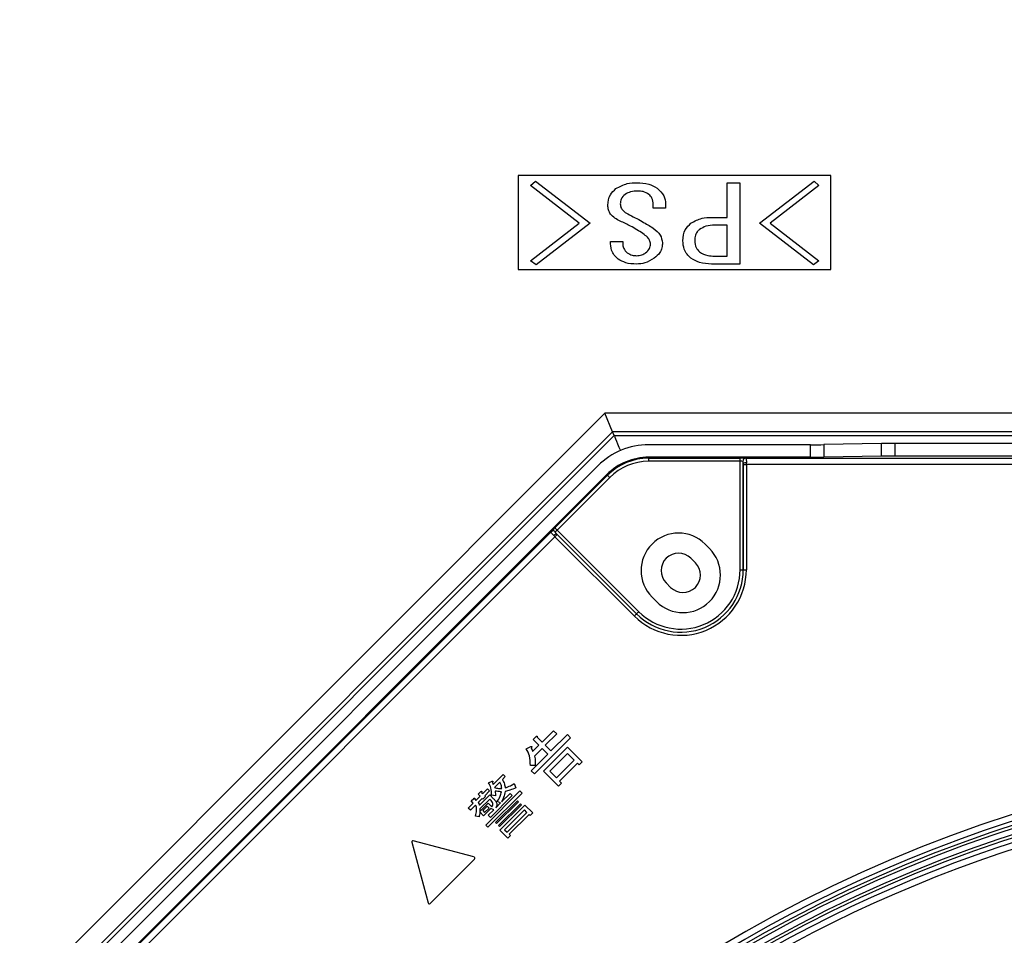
# Model space of a CAD drawing. Header units: millimetres. Extents: x 25 to 1935, y 715 to 2336.
# Tile 103 of 252: x 694 to 746, y 2019 to 2067. Entities that reach past the tile are written whole.
import ezdxf

# ---------------------------------------------------------------- set-up
doc = ezdxf.new("R2010")
doc.units = ezdxf.units.MM
doc.header["$LTSCALE"] = 2
doc.layers.get('0').update_dxf_attribs({"color": 2})
doc.styles.add('FS2312', font='simsun.ttf', dxfattribs={"width": 0.8})
doc.dimstyles.new('副本 STANDARD', dxfattribs={"dimtxt": 3.5, "dimasz": 3, "dimexe": 1.5, "dimexo": 0.5, "dimgap": 1.5, "dimtad": 1, "dimdec": 1, "dimlfac": 3, "dimdsep": 46, "dimtxsty": 'FS2312', "dimblk1": 'OPEN', "dimblk2": 'OPEN', "dimsah": 1, "dimcen": 0, "dimclrd": 4, "dimclre": 4, "dimclrt": 4, "dimadec": 0, "dimazin": 0, "dimtfac": 1, "dimtdec": 1, "dimtmove": 1, "dimatfit": 3, "dimldrblk": 'OPEN', "dimfxl": 1, "dimtolj": 1, "dimtzin": 0, "dimarcsym": 1})

# ---------------------------------------------------------------- blocks, each defined once
blk = doc.blocks.new('_OPEN')
at = {"color": 0}
for p, q in [((-0.966, 0.259), (0, 0)), ((0, 0), (-1, 0)), ((0, 0), (-0.966, -0.259))]:
    blk.add_line(p, q, dxfattribs=at)
blk = doc.blocks.new('*D111')
at = {"color": 4, "lineweight": -2, "transparency": 16777216}
for p, q in [((629.211, 2021.653), (629.211, 2133.745)), ((909.278, 2021.653), (909.278, 2133.745)), ((632.211, 2132.245), (906.278, 2132.245))]:
    blk.add_line(p, q, dxfattribs=at)
at = {"layer": 'Defpoints', "color": 0, "transparency": 16777216}
for p in [(909.278, 2132.245), (629.211, 2021.153), (909.278, 2021.153)]:
    blk.add_point(p, dxfattribs=at)
at = {"color": 4, "lineweight": -2, "transparency": 16777216, "xscale": 3, "yscale": 3, "zscale": 3, "rotation": 180}
blk.add_blockref('_OPEN', (629.211, 2132.245), dxfattribs=at)
at = {"color": 4, "lineweight": -2, "transparency": 16777216, "xscale": 3, "yscale": 3, "zscale": 3}
blk.add_blockref('_OPEN', (909.278, 2132.245), dxfattribs=at)
at = {"color": 4, "transparency": 16777216, "insert": (769.245, 2135.495), "char_height": 3.5, "attachment_point": 5, "style": 'FS2312'}
blk.add_mtext('\\A1;840', dxfattribs=at)

msp = doc.modelspace()

# ---------------------------------------------------------------- linework, layer by layer
at = {"color": 2, "linetype": 'Continuous', "lineweight": 30}
for p, q in [((736.911, 2059.012), (720.245, 2059.012)), ((720.245, 2059.012), (720.245, 2054.012)), ((736.911, 2054.012), (736.911, 2059.012)), ((720.907, 2058.479), (721.166, 2058.723)), ((723.5, 2056.478), (720.907, 2058.479)), ((721.166, 2058.723), (724.077, 2056.478)), ((731.385, 2056.788), (731.385, 2058.633)), ((731.385, 2058.633), (732.067, 2058.633)), ((732.067, 2058.633), (732.067, 2054.299)), ((733.108, 2056.478), (736.019, 2058.723)), ((736.278, 2058.479), (733.685, 2056.478)), ((736.019, 2058.723), (736.278, 2058.479)), ((727.443, 2057.278), (727.443, 2057.478)), ((728.105, 2057.501), (728.105, 2057.278)), ((728.105, 2057.278), (727.443, 2057.278)), ((720.907, 2054.477), (723.5, 2056.478)), ((724.077, 2056.478), (721.195, 2054.255)), ((730.549, 2056.788), (731.385, 2056.788)), ((731.385, 2056.367), (730.722, 2056.367)), ((731.385, 2054.72), (731.385, 2056.367)), ((735.99, 2054.255), (733.108, 2056.478)), ((733.685, 2056.478), (736.278, 2054.477)), ((725.166, 2055.5), (725.829, 2055.5)), ((721.195, 2054.255), (720.907, 2054.477)), ((732.067, 2054.299), (730.549, 2054.299)), ((730.722, 2054.72), (731.385, 2054.72)), ((736.278, 2054.477), (735.99, 2054.255)), ((720.245, 2054.012), (736.911, 2054.012)), ((724.871, 2046.344), (676.911, 1998.385)), ((760.911, 2046.344), (724.871, 2046.344)), ((725.278, 2045.362), (724.871, 2046.344)), ((725.278, 2045.362), (677.894, 1997.978)), ((765.145, 2045.362), (725.278, 2045.362)), ((725.361, 2045.161), (725.278, 2045.362)), ((678.095, 1997.894), (725.361, 2045.161)), ((725.361, 2045.161), (765.145, 2045.161)), ((735.831, 2044.669), (727.202, 2044.669)), ((735.831, 2044.003), (735.831, 2044.669)), ((739.619, 2044.728), (736.538, 2044.674)), ((736.538, 2044.674), (736.538, 2044.008)), ((739.619, 2044.062), (739.619, 2044.728)), ((740.326, 2044.733), (740.326, 2044.067)), ((751.114, 2044.733), (740.326, 2044.733)), ((727.202, 2043.953), (727.202, 2044.003)), ((735.831, 2044.003), (727.202, 2044.003)), ((727.202, 2043.953), (732.075, 2043.953)), ((727.202, 2043.787), (727.202, 2043.953)), ((732.075, 2043.787), (727.202, 2043.787)), ((732.075, 2043.787), (732.075, 2043.953)), ((732.075, 2038.01), (732.075, 2043.787)), ((732.365, 2043.95), (748.484, 2043.95)), ((739.619, 2044.062), (736.538, 2044.008)), ((748.6, 2044.067), (740.326, 2044.067)), ((724.497, 2043.549), (679.706, 1998.759)), ((732.242, 2043.661), (732.242, 2038.01)), ((732.242, 2043.617), (732.409, 2043.617)), ((732.242, 2038.01), (732.242, 2043.617)), ((748.484, 2043.617), (732.409, 2043.617)), ((732.409, 2043.617), (732.409, 2038.01)), ((724.968, 2043.078), (680.178, 1998.287)), ((722.204, 2040.243), (725.003, 2043.043)), ((725.121, 2042.925), (722.322, 2040.126)), ((724.968, 2043.078), (725.003, 2043.043)), ((722.322, 2040.126), (726.674, 2035.773)), ((680.215, 1998.25), (722.001, 2040.036)), ((722.206, 2039.77), (680.451, 1998.015)), ((726.439, 2035.537), (722.206, 2039.77)), ((726.556, 2035.655), (722.293, 2039.919)), ((722.324, 2039.888), (726.556, 2035.655)), ((730.208, 2039.376), (730.443, 2039.14)), ((729.452, 2038.62), (729.688, 2038.385)), ((732.075, 2038.01), (732.242, 2038.01)), ((732.242, 2038.01), (732.242, 2038.01)), ((732.242, 2038.01), (732.409, 2038.01)), ((728.371, 2037.068), (728.135, 2037.303)), ((727.615, 2036.312), (727.379, 2036.548)), ((726.556, 2035.655), (726.556, 2035.655)), ((721.038, 2028.964), (721.199, 2029.126)), ((723.037, 2029.057), (721.108, 2027.128)), ((721.258, 2029.083), (721.52, 2028.822)), ((721.52, 2028.822), (722.126, 2029.429)), ((722.296, 2029.259), (721.689, 2028.653)), ((721.991, 2028.351), (722.867, 2029.227)), ((722.126, 2029.429), (722.296, 2029.259)), ((722.867, 2029.227), (723.037, 2029.057)), ((720.677, 2028.469), (720.913, 2028.586)), ((721.014, 2028.317), (721.35, 2028.653)), ((721.35, 2028.653), (721.038, 2028.964)), ((721.586, 2027.271), (722.876, 2028.561)), ((721.689, 2028.653), (721.991, 2028.351)), ((722.876, 2028.561), (723.659, 2027.778)), ((720.938, 2027.298), (721.821, 2028.181)), ((721.52, 2028.483), (721.117, 2028.08)), ((721.821, 2028.181), (721.52, 2028.483)), ((722.876, 2028.222), (721.925, 2027.271)), ((723.228, 2027.869), (722.876, 2028.222)), ((721.149, 2027.576), (720.896, 2027.576)), ((722.278, 2026.919), (723.228, 2027.869)), ((723.398, 2027.699), (722.447, 2026.749)), ((723.489, 2027.608), (723.398, 2027.699)), ((723.659, 2027.778), (723.489, 2027.608)), ((718.912, 2026.569), (719.443, 2027.099)), ((719.556, 2026.986), (719.404, 2026.835)), ((719.443, 2027.099), (719.556, 2026.986)), ((721.108, 2027.128), (720.938, 2027.298)), ((722.386, 2026.471), (721.586, 2027.271)), ((721.925, 2027.271), (722.278, 2026.919)), ((718.668, 2026.661), (718.853, 2026.746)), ((718.87, 2026.678), (718.912, 2026.569)), ((719.261, 2026.691), (718.975, 2026.405)), ((720.032, 2026.611), (720.117, 2026.392)), ((722.556, 2026.641), (722.386, 2026.471)), ((722.447, 2026.749), (722.556, 2026.641)), ((717.994, 2025.718), (718.215, 2025.939)), ((718.105, 2026.048), (718.238, 2026.181)), ((718.215, 2025.939), (718.105, 2026.048)), ((718.179, 2025.465), (718.727, 2026.013)), ((718.297, 2026.139), (718.356, 2026.08)), ((718.356, 2026.08), (718.609, 2026.333)), ((718.508, 2025.928), (718.366, 2025.787)), ((718.722, 2026.22), (718.469, 2025.967)), ((718.469, 2025.967), (718.508, 2025.928)), ((718.516, 2024.404), (720.336, 2026.223)), ((718.609, 2026.333), (718.722, 2026.22)), ((720.449, 2026.11), (718.629, 2024.291)), ((718.727, 2026.013), (718.937, 2025.802)), ((719.926, 2025.975), (718.764, 2024.813)), ((719.038, 2025.954), (718.828, 2025.996)), ((719.358, 2025.634), (719.813, 2026.088)), ((719.813, 2026.088), (719.926, 2025.975)), ((720.336, 2026.223), (720.449, 2026.11)), ((717.581, 2025.305), (717.852, 2025.576)), ((717.965, 2025.463), (717.694, 2025.192)), ((717.743, 2025.686), (717.876, 2025.819)), ((717.852, 2025.576), (717.743, 2025.686)), ((717.935, 2025.777), (717.994, 2025.718)), ((718.012, 2025.416), (717.965, 2025.463)), ((718.328, 2025.826), (718.107, 2025.605)), ((718.107, 2025.605), (718.154, 2025.558)), ((718.196, 2025.128), (718.642, 2025.575)), ((718.727, 2025.787), (718.208, 2025.268)), ((718.366, 2025.787), (718.328, 2025.826)), ((718.586, 2025.405), (718.353, 2025.173)), ((718.689, 2025.302), (718.586, 2025.405)), ((718.642, 2025.575), (718.845, 2025.372)), ((718.799, 2025.714), (718.727, 2025.787)), ((718.845, 2025.372), (718.895, 2025.457)), ((719.038, 2024.539), (720.201, 2025.701)), ((719.047, 2025.322), (719.308, 2025.583)), ((720.257, 2025.645), (719.095, 2024.482)), ((719.308, 2025.583), (719.123, 2025.65)), ((719.198, 2024.378), (720.361, 2025.541)), ((720.417, 2025.485), (719.255, 2024.322)), ((719.268, 2024.128), (720.605, 2025.465)), ((720.201, 2025.701), (720.257, 2025.645)), ((720.361, 2025.541), (720.417, 2025.485)), ((720.605, 2025.465), (721.018, 2025.052)), ((717.694, 2025.192), (717.581, 2025.305)), ((718.162, 2024.842), (717.969, 2024.884)), ((718.208, 2025.268), (718.196, 2025.128)), ((718.4, 2024.9), (718.201, 2025.099)), ((718.353, 2025.173), (718.457, 2025.069)), ((718.791, 2025.291), (718.4, 2024.9)), ((718.457, 2025.069), (718.689, 2025.302)), ((718.651, 2024.926), (718.946, 2025.221)), ((718.764, 2024.813), (718.651, 2024.926)), ((718.946, 2025.221), (718.791, 2025.291)), ((720.577, 2025.211), (719.522, 2024.156)), ((719.653, 2024.025), (720.708, 2025.079)), ((720.821, 2024.966), (719.766, 2023.912)), ((720.708, 2025.079), (720.577, 2025.211)), ((720.876, 2024.911), (720.821, 2024.966)), ((721.018, 2025.052), (720.876, 2024.911)), ((718.629, 2024.291), (718.516, 2024.404)), ((719.095, 2024.482), (719.038, 2024.539)), ((719.255, 2024.322), (719.198, 2024.378)), ((719.697, 2023.698), (719.268, 2024.128)), ((719.522, 2024.156), (719.653, 2024.025)), ((719.839, 2023.839), (719.697, 2023.698)), ((719.766, 2023.912), (719.839, 2023.839)), ((714.571, 2023.488), (715.438, 2020.251)), ((717.889, 2022.702), (714.652, 2023.57)), ((715.55, 2020.221), (717.919, 2022.591))]:
    msp.add_line(p, q, dxfattribs=at)
at = {"color": 2, "linetype": 'Continuous', "lineweight": 30, "flags": 128}
for points in [[(725.361, 2045.161), (725.37, 2045.138), (725.394, 2045.08), (725.433, 2044.986), (725.485, 2044.862), (725.547, 2044.711), (725.618, 2044.539), (725.693, 2044.359)], [(725.003, 2043.043), (725.006, 2043.04), (725.013, 2043.033), (725.024, 2043.022), (725.038, 2043.007), (725.056, 2042.99), (725.076, 2042.969), (725.098, 2042.947), (725.121, 2042.925)], [(722.204, 2040.243), (722.207, 2040.241), (722.213, 2040.234), (722.224, 2040.223), (722.239, 2040.208), (722.257, 2040.19), (722.277, 2040.17), (722.299, 2040.148), (722.322, 2040.126)], [(722.206, 2039.77), (722.229, 2039.793), (722.251, 2039.815), (722.271, 2039.835), (722.289, 2039.853), (722.303, 2039.867), (722.314, 2039.878), (722.321, 2039.885), (722.324, 2039.888)], [(726.439, 2035.537), (726.461, 2035.56), (726.483, 2035.582), (726.503, 2035.602), (726.521, 2035.62), (726.536, 2035.635), (726.547, 2035.646), (726.554, 2035.653), (726.556, 2035.655)], [(726.556, 2035.655), (726.559, 2035.658), (726.566, 2035.665), (726.577, 2035.676), (726.592, 2035.69), (726.609, 2035.708), (726.63, 2035.728), (726.652, 2035.75), (726.674, 2035.773)]]:
    msp.add_lwpolyline(points, dxfattribs=at)
at = {"color": 2, "linetype": 'Continuous', "lineweight": 30}
for centre, radius, start, end in [((727.202, 2040.844), 3.825, 90, 135), ((727.202, 2040.844), 3.159, 90, 135), ((727.202, 2040.844), 3.109, 90, 135), ((727.202, 2040.844), 2.943, 90, 135), ((732.379, 2043.792), 0.159, 94.786, 183.0946), ((732.371, 2043.506), 0.202, 79.4355, 129.9212), ((722.103, 2039.915), 0.159, 41.9051, 130.213), ((722.311, 2039.718), 0.202, 95.0797, 145.5609), ((728.794, 2037.962), 2, 45, 225), ((729.029, 2037.726), 2, 225, 45), ((728.794, 2037.962), 0.931, 45, 225), ((728.911, 2038.01), 3.497, 225, 0), ((728.911, 2038.01), 3.33, 225, 0), ((728.911, 2038.01), 3.33, 225, 0), ((728.911, 2038.01), 3.164, 225, 0), ((729.029, 2037.726), 0.931, 225, 45), ((769.245, 1954.011), 74.478, 44.88589, 213.44878), ((769.245, 1954.011), 74.144, 44.62672, 315.37328), ((769.245, 1954.011), 73.92, 44.43128, 206.71149), ((769.245, 1954.011), 73.753, 44.43128, 206.71149), ((769.245, 1954.011), 73.447, 44.18648, 206.63233), ((769.245, 1954.011), 73.28, 43.93779, 206.63233), ((769.245, 1954.011), 73.056, 76.39795, 198.26162), ((769.245, 1954.011), 72.722, 76.39795, 198.26162), ((714.635, 2023.505), 0.0667, 74.997, 195.003), ((717.872, 2022.638), 0.0667, 315, 74.997), ((715.503, 2020.268), 0.0667, 195.003, 315)]:
    msp.add_arc(centre, radius, start, end, dxfattribs=at)
for centre, major_axis, ratio, start_param, end_param in [((735.831, 2044.687), (1, 0), 0.017455, 4.712389, 5.497787), ((740.326, 2044.716), (1, 0), 0.017455, 1.570796, 2.356194), ((732.075, 2043.947), (0.333, 0), 0.017455, 0.513552, 1.570796), ((732.075, 2043.781), (0.167, 0), 0.03491, 0.513552, 1.570796), ((735.831, 2044.02), (1, 0), 0.017455, 4.712389, 5.497787), ((740.326, 2044.049), (1, 0), 0.017455, 1.570796, 2.356194), ((732.239, 2043.617), (0, 0.167), 0.017455, 4.712389, 4.977379), ((732.406, 2043.617), (0, 0.333), 0.008728, 4.712389, 4.977379), ((722.208, 2040.239), (0.236, 0.236), 0.017455, 1.570796, 2.628041), ((722.326, 2040.121), (0.118, 0.118), 0.03491, 1.570796, 2.628041), ((722.208, 2039.772), (0.236, -0.236), 0.008728, 4.447399, 4.712389), ((722.326, 2039.89), (0.118, -0.118), 0.017455, 4.447399, 4.712389)]:
    msp.add_ellipse(centre, major_axis=major_axis, ratio=ratio, start_param=start_param, end_param=end_param, dxfattribs=at)
for points, knots in [([(725.454, 2058.323), (725.651, 2058.429), (726.004, 2058.618), (726.402, 2058.628), (726.578, 2058.633)], [0, 0, 0, 0, 0.558347, 1, 1, 1, 1]), ([(726.578, 2058.633), (726.791, 2058.626), (727.171, 2058.615), (727.5, 2058.428), (727.644, 2058.345)], [0, 0, 0, 0, 0.560745, 1, 1, 1, 1]), ([(725.022, 2057.434), (725.045, 2057.63), (725.085, 2057.98), (725.341, 2058.218), (725.454, 2058.323)], [0, 0, 0, 0, 0.558952, 1, 1, 1, 1]), ([(725.944, 2058.012), (725.862, 2057.933), (725.714, 2057.791), (725.694, 2057.59), (725.685, 2057.501)], [0, 0, 0, 0, 0.559224, 1, 1, 1, 1]), ([(726.636, 2058.19), (726.498, 2058.187), (726.252, 2058.181), (726.038, 2058.064), (725.944, 2058.012)], [0, 0, 0, 0, 0.561052, 1, 1, 1, 1]), ([(727.212, 2058.012), (727.112, 2058.071), (726.933, 2058.177), (726.727, 2058.186), (726.636, 2058.19)], [0, 0, 0, 0, 0.5588611, 1, 1, 1, 1]), ([(727.443, 2057.478), (727.434, 2057.594), (727.42, 2057.801), (727.275, 2057.948), (727.212, 2058.012)], [0, 0, 0, 0, 0.560394, 1, 1, 1, 1]), ([(727.644, 2058.345), (727.787, 2058.217), (728.042, 2057.986), (728.086, 2057.649), (728.105, 2057.501)], [0, 0, 0, 0, 0.560099, 1, 1, 1, 1]), ([(725.685, 2056.589), (725.589, 2056.636), (725.397, 2056.73), (725.175, 2056.935), (725.042, 2057.182), (725.029, 2057.35), (725.022, 2057.434)], [0, 0, 0, 0, 0.2803943, 0.560155, 0.7799966, 1, 1, 1, 1]), ([(725.685, 2057.501), (725.692, 2057.434), (725.707, 2057.302), (725.85, 2057.103), (725.998, 2057.019), (726.088, 2056.967)], [0, 0, 0, 0, 0.279785, 0.559741, 1, 1, 1, 1]), ([(726.088, 2056.967), (726.347, 2056.836), (726.808, 2056.601), (727.249, 2056.33), (727.443, 2056.211)], [0, 0, 0, 0, 0.559991, 1, 1, 1, 1]), ([(726.895, 2055.922), (726.677, 2056.061), (726.287, 2056.308), (725.869, 2056.503), (725.685, 2056.589)], [0, 0, 0, 0, 0.559985, 1, 1, 1, 1]), ([(729.022, 2055.544), (729.041, 2055.749), (729.076, 2056.115), (729.339, 2056.367), (729.454, 2056.478)], [0, 0, 0, 0, 0.559546, 1, 1, 1, 1]), ([(729.454, 2056.478), (729.646, 2056.583), (729.988, 2056.771), (730.377, 2056.783), (730.549, 2056.788)], [0, 0, 0, 0, 0.558452, 1, 1, 1, 1]), ([(730.722, 2056.367), (730.561, 2056.362), (730.272, 2056.352), (730.024, 2056.208), (729.915, 2056.145)], [0, 0, 0, 0, 0.5606439, 1, 1, 1, 1]), ([(727.299, 2055.366), (727.288, 2055.433), (727.268, 2055.566), (727.118, 2055.76), (726.98, 2055.861), (726.895, 2055.922)], [0, 0, 0, 0, 0.279024, 0.559268, 1, 1, 1, 1]), ([(727.443, 2056.211), (727.589, 2056.098), (727.851, 2055.897), (727.908, 2055.575), (727.933, 2055.433)], [0, 0, 0, 0, 0.55959, 1, 1, 1, 1]), ([(729.915, 2056.145), (729.868, 2056.102), (729.775, 2056.016), (729.674, 2055.807), (729.663, 2055.644), (729.656, 2055.544)], [0, 0, 0, 0, 0.280128, 0.56026, 1, 1, 1, 1]), ([(725.57, 2054.566), (725.496, 2054.632), (725.348, 2054.765), (725.181, 2055.087), (725.172, 2055.343), (725.166, 2055.5)], [0, 0, 0, 0, 0.280376, 0.560627, 1, 1, 1, 1]), ([(725.829, 2055.5), (725.823, 2055.437), (725.811, 2055.311), (725.869, 2055.085), (725.987, 2054.97), (726.059, 2054.9)], [0, 0, 0, 0, 0.280996, 0.561545, 1, 1, 1, 1]), ([(727.039, 2054.9), (727.119, 2054.971), (727.261, 2055.097), (727.287, 2055.284), (727.299, 2055.366)], [0, 0, 0, 0, 0.560387, 1, 1, 1, 1]), ([(727.933, 2055.433), (727.93, 2055.342), (727.926, 2055.16), (727.789, 2054.856), (727.61, 2054.704), (727.5, 2054.611)], [0, 0, 0, 0, 0.2803895, 0.5604925, 1, 1, 1, 1]), ([(729.454, 2054.611), (729.38, 2054.677), (729.23, 2054.81), (729.056, 2055.13), (729.035, 2055.387), (729.022, 2055.544)], [0, 0, 0, 0, 0.280355, 0.560548, 1, 1, 1, 1]), ([(729.656, 2055.544), (729.665, 2055.414), (729.682, 2055.181), (729.844, 2055.017), (729.915, 2054.944)], [0, 0, 0, 0, 0.560345, 1, 1, 1, 1]), ([(726.059, 2054.9), (726.144, 2054.848), (726.296, 2054.756), (726.472, 2054.748), (726.549, 2054.744)], [0, 0, 0, 0, 0.559093, 1, 1, 1, 1]), ([(726.549, 2054.744), (726.648, 2054.751), (726.825, 2054.762), (726.974, 2054.858), (727.039, 2054.9)], [0, 0, 0, 0, 0.559954, 1, 1, 1, 1]), ([(729.915, 2054.944), (730.056, 2054.867), (730.309, 2054.73), (730.596, 2054.723), (730.722, 2054.72)], [0, 0, 0, 0, 0.558302, 1, 1, 1, 1]), ([(726.549, 2054.299), (726.353, 2054.306), (726.004, 2054.317), (725.702, 2054.49), (725.57, 2054.566)], [0, 0, 0, 0, 0.5607185, 1, 1, 1, 1]), ([(727.5, 2054.611), (727.336, 2054.511), (727.041, 2054.333), (726.7, 2054.31), (726.549, 2054.299)], [0, 0, 0, 0, 0.5595915, 1, 1, 1, 1]), ([(730.549, 2054.299), (730.33, 2054.308), (729.938, 2054.325), (729.602, 2054.523), (729.454, 2054.611)], [0, 0, 0, 0, 0.5604948, 1, 1, 1, 1]), ([(732.242, 2043.661), (732.242, 2043.678), (732.242, 2043.71), (732.24, 2043.746), (732.236, 2043.766), (732.231, 2043.777), (732.227, 2043.782), (732.222, 2043.783), (732.22, 2043.784)], [0, 0, 0, 0, 0.338334, 0.598923, 0.740784, 0.819602, 0.930552, 1, 1, 1, 1]), ([(732.365, 2043.95), (732.374, 2043.947), (732.391, 2043.94), (732.403, 2043.889), (732.408, 2043.81), (732.408, 2043.741), (732.408, 2043.704)], [0, 0, 0, 0, 0.23861, 0.48918, 0.730786, 1, 1, 1, 1]), ([(722.144, 2039.832), (722.12, 2039.856), (722.071, 2039.906), (722.019, 2039.965), (721.99, 2040.01), (721.997, 2040.027), (722.001, 2040.036)], [0, 0, 0, 0, 0.255345, 0.510042, 0.752991, 1, 1, 1, 1]), ([(722.293, 2039.919), (722.281, 2039.931), (722.259, 2039.953), (722.238, 2039.976), (722.225, 2039.994), (722.219, 2040.004), (722.217, 2040.014), (722.22, 2040.018), (722.221, 2040.021)], [0, 0, 0, 0, 0.322055, 0.598423, 0.645691, 0.81283, 0.890147, 1, 1, 1, 1]), ([(721.199, 2029.126), (721.208, 2029.132), (721.22, 2029.141), (721.237, 2029.147), (721.247, 2029.147), (721.255, 2029.143), (721.259, 2029.135), (721.262, 2029.124), (721.262, 2029.106), (721.26, 2029.092), (721.258, 2029.083)], [0, 0, 0, 0, 0.249491, 0.374388, 0.437695, 0.499359, 0.578652, 0.65699, 0.780004, 1, 1, 1, 1]), ([(720.913, 2028.586), (720.924, 2028.591), (720.937, 2028.597), (720.953, 2028.598), (720.96, 2028.596), (720.965, 2028.591), (720.969, 2028.578), (720.963, 2028.561), (720.953, 2028.537), (720.944, 2028.521), (720.938, 2028.511)], [0, 0, 0, 0, 0.249224, 0.296828, 0.343722, 0.391061, 0.437407, 0.614182, 0.75258, 1, 1, 1, 1]), ([(720.896, 2027.576), (720.891, 2027.752), (720.883, 2028.066), (720.74, 2028.346), (720.677, 2028.469)], [0, 0, 0, 0, 0.5595572, 1, 1, 1, 1]), ([(720.938, 2028.511), (720.954, 2028.475), (720.981, 2028.411), (721.004, 2028.346), (721.014, 2028.317)], [0, 0, 0, 0, 0.5599728, 1, 1, 1, 1]), ([(721.117, 2028.08), (721.134, 2027.986), (721.166, 2027.819), (721.154, 2027.65), (721.149, 2027.576)], [0, 0, 0, 0, 0.560075, 1, 1, 1, 1]), ([(718.828, 2025.996), (718.824, 2026.127), (718.817, 2026.361), (718.714, 2026.569), (718.668, 2026.661)], [0, 0, 0, 0, 0.559168, 1, 1, 1, 1]), ([(718.853, 2026.746), (718.862, 2026.745), (718.872, 2026.745), (718.884, 2026.74), (718.889, 2026.735), (718.891, 2026.729), (718.892, 2026.717), (718.884, 2026.699), (718.875, 2026.685), (718.87, 2026.678)], [0, 0, 0, 0, 0.249187, 0.312894, 0.374865, 0.438002, 0.501075, 0.749716, 1, 1, 1, 1]), ([(719.367, 2026.35), (719.361, 2026.418), (719.35, 2026.54), (719.288, 2026.645), (719.261, 2026.691)], [0, 0, 0, 0, 0.560351, 1, 1, 1, 1]), ([(719.404, 2026.835), (719.445, 2026.754), (719.517, 2026.611), (719.541, 2026.453), (719.552, 2026.383)], [0, 0, 0, 0, 0.5597696, 1, 1, 1, 1]), ([(719.552, 2026.383), (719.645, 2026.419), (719.811, 2026.483), (719.965, 2026.572), (720.032, 2026.611)], [0, 0, 0, 0, 0.559902, 1, 1, 1, 1]), ([(718.238, 2026.181), (718.246, 2026.187), (718.259, 2026.197), (718.276, 2026.203), (718.286, 2026.203), (718.294, 2026.199), (718.298, 2026.19), (718.3, 2026.179), (718.3, 2026.162), (718.298, 2026.148), (718.297, 2026.139)], [0, 0, 0, 0, 0.249526, 0.374424, 0.43769, 0.499355, 0.578614, 0.656952, 0.780007, 1, 1, 1, 1]), ([(718.975, 2026.405), (719.046, 2026.384), (719.175, 2026.347), (719.308, 2026.349), (719.367, 2026.35)], [0, 0, 0, 0, 0.559238, 1, 1, 1, 1]), ([(719.35, 2026.181), (719.287, 2026.182), (719.173, 2026.185), (719.062, 2026.206), (719.013, 2026.215)], [0, 0, 0, 0, 0.559987, 1, 1, 1, 1]), ([(719.013, 2026.215), (719.021, 2026.166), (719.036, 2026.08), (719.038, 2025.992), (719.038, 2025.954)], [0, 0, 0, 0, 0.559918, 1, 1, 1, 1]), ([(719.123, 2025.65), (719.18, 2025.743), (719.284, 2025.909), (719.33, 2026.098), (719.35, 2026.181)], [0, 0, 0, 0, 0.559729, 1, 1, 1, 1]), ([(719.552, 2026.198), (719.527, 2026.089), (719.481, 2025.894), (719.396, 2025.713), (719.358, 2025.634)], [0, 0, 0, 0, 0.560229, 1, 1, 1, 1]), ([(720.117, 2026.392), (720.015, 2026.345), (719.833, 2026.263), (719.638, 2026.218), (719.552, 2026.198)], [0, 0, 0, 0, 0.560082, 1, 1, 1, 1]), ([(717.876, 2025.819), (717.884, 2025.825), (717.896, 2025.834), (717.913, 2025.841), (717.924, 2025.841), (717.932, 2025.837), (717.936, 2025.828), (717.938, 2025.817), (717.938, 2025.8), (717.936, 2025.786), (717.935, 2025.777)], [0, 0, 0, 0, 0.249491, 0.374427, 0.437694, 0.499358, 0.578651, 0.656989, 0.780004, 1, 1, 1, 1]), ([(717.969, 2024.884), (717.992, 2024.982), (718.034, 2025.158), (718.019, 2025.337), (718.012, 2025.416)], [0, 0, 0, 0, 0.559471, 1, 1, 1, 1]), ([(718.154, 2025.558), (718.155, 2025.539), (718.157, 2025.507), (718.172, 2025.478), (718.179, 2025.465)], [0, 0, 0, 0, 0.559786, 1, 1, 1, 1]), ([(718.895, 2025.457), (718.898, 2025.484), (718.905, 2025.537), (718.873, 2025.631), (718.827, 2025.683), (718.799, 2025.714)], [0, 0, 0, 0, 0.279827, 0.559955, 1, 1, 1, 1]), ([(718.937, 2025.802), (718.972, 2025.765), (719.041, 2025.69), (719.107, 2025.562), (719.111, 2025.425), (719.068, 2025.356), (719.047, 2025.322)], [0, 0, 0, 0, 0.2810285, 0.5609399, 0.7802737, 1, 1, 1, 1]), ([(718.201, 2025.099), (718.195, 2025.051), (718.184, 2024.965), (718.169, 2024.879), (718.162, 2024.842)], [0, 0, 0, 0, 0.559978, 1, 1, 1, 1])]:
    msp.add_open_spline(points, degree=3, knots=knots, dxfattribs=at)

# ---------------------------------------------------------------- dimensions: what is measured, and where the dimension line sits
dim = msp.add_linear_dim(base=(909.278, 2132.245), p1=(629.211, 2021.153), p2=(909.278, 2021.153), dimstyle='副本 STANDARD', override={"dimdec": 0})
dim.commit()
dim.dimension.update_dxf_attribs({"geometry": '*D111', "text_midpoint": (769.245, 2135.495)})

doc.saveas('drawing.dxf')
